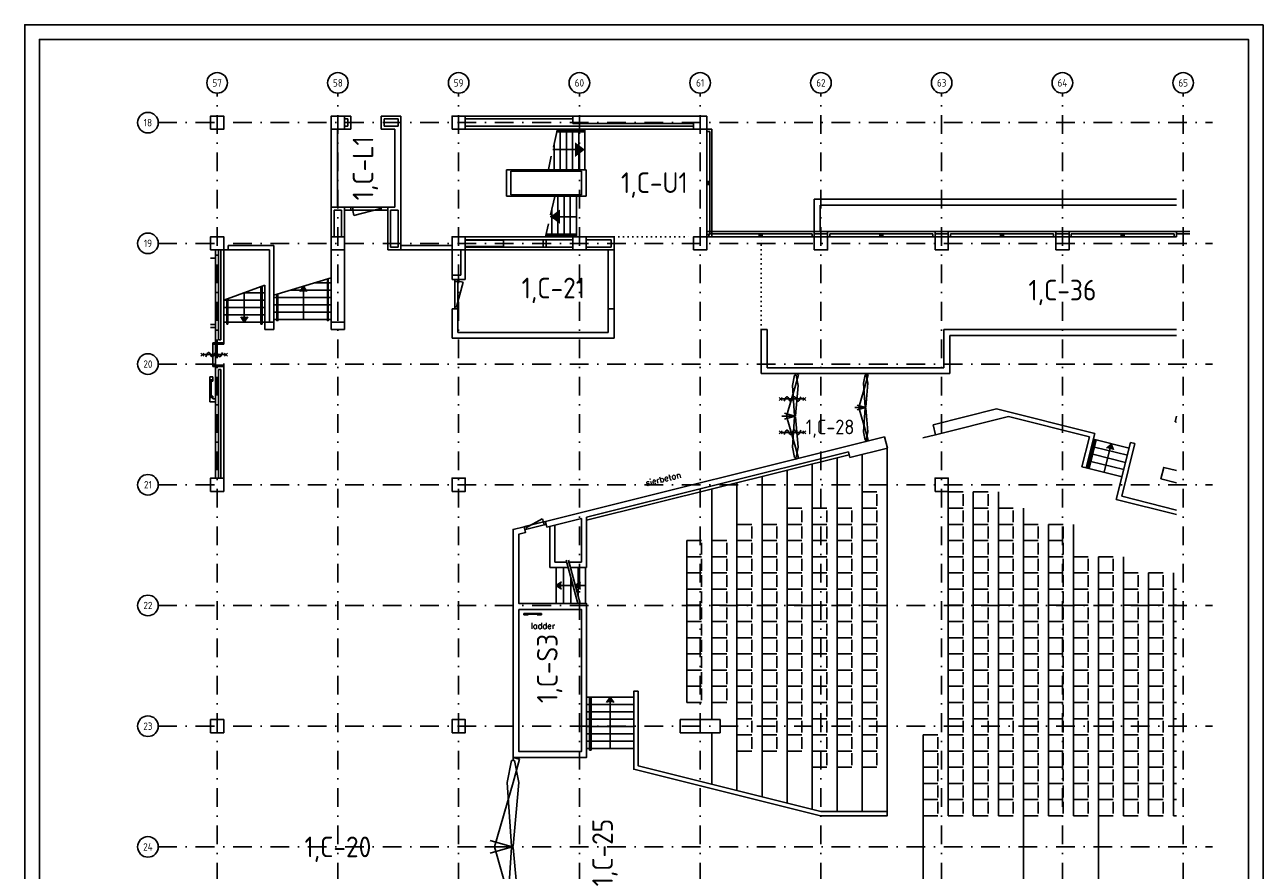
# Model space of a CAD drawing. Header units: millimetres. Extents: x 152868 to 194918, y 27675 to 87125.
# Tile 4 of 4: x 152868 to 194918, y 58407 to 87125. Entities that reach past the tile are written whole.
import ezdxf
from ezdxf.enums import TextEntityAlignment as Align

# ---------------------------------------------------------------- set-up
doc = ezdxf.new("R2010")
doc.units = ezdxf.units.MM
doc.header["$LTSCALE"] = 50
for name, pattern in [('DASHDOT', [25.4, 12.7, -6.35, 0, -6.35]), ('DASHED', [19.05, 12.7, -6.35]), ('DOT2', [3.175, 0, -3.175])]:
    doc.linetypes.add(name, pattern=pattern)
doc.layers.get('0').update_dxf_attribs({"linetype": 'CONTINUOUS'})
for name, color, linetype in [('02---0-A_2MMTEKST', 2, 'CONTINUOUS'), ('AL22----', 2, 'CONTINUOUS'), ('AL24----', 6, 'CONTINUOUS'), ('AL28----', 3, 'CONTINUOUS'), ('AL31----', 5, 'CONTINUOUS'), ('AL32----', 4, 'CONTINUOUS'), ('AL32----sub', 1, 'CONTINUOUS'), ('AL34----', 6, 'CONTINUOUS'), ('AL70----', 1, 'CONTINUOUS'), ('BL$2----_Kader-modelspace', 252, 'CONTINUOUS'), ('BL$7----', 1, 'CONTINUOUS'), ('BL$7----_TEKST', 4, 'CONTINUOUS'), ('BL$8----_Scheiding-ruimten', 3, 'DOT2'), ('BL$8----_TEKST', 3, 'CONTINUOUS')]:
    doc.layers.add(name, color=color, linetype=linetype)
doc.styles.add('BURO-025', font='isocp.shx', dxfattribs={"height": 125})
doc.styles.add('BURO-035', font='isocp.shx', dxfattribs={"height": 175})
doc.styles.add('BURO-050', font='isocp.shx', dxfattribs={"height": 250})
doc.styles.add('RS', font='romans')

# ---------------------------------------------------------------- blocks, each defined once
blk = doc.blocks.new('BK-1-')
at = {"layer": 'AL31----'}
for p, q in [((0, 175), (3650, 175)), ((0, 175), (0, 0)), ((0, 0), (3650, 0)), ((75, 100), (3575, 100)), ((75, 100), (75, 0)), ((1775, 0), (1775, 100)), ((1825, 0), (1825, 100)), ((1875, 0), (1875, 100)), ((3575, 0), (3575, 100)), ((3650, 0), (3650, 175))]:
    blk.add_line(p, q, dxfattribs=at)
blk = doc.blocks.new('KOLOM')
at = {"layer": 'AL28----'}
blk.add_lwpolyline([(-225, -225), (225, -225), (225, 225), (-225, 225)], close=True, dxfattribs=at)
blk = doc.blocks.new('BK1')
at = {"layer": 'AL28----'}
for p, q in [((-175, 3650), (-175, 4100)), ((-100, 3650), (-100, 4100))]:
    blk.add_line(p, q, dxfattribs=at)
at = {"layer": 'AL31----'}
for p, q in [((-175, 0), (-175, 3650)), ((0, 3650), (-175, 3650)), ((-100, 75), (-100, 3575)), ((0, 3575), (-100, 3575)), ((0, 0), (0, 3650)), ((0, 1875), (-100, 1875)), ((0, 1825), (-100, 1825)), ((0, 1775), (-100, 1775)), ((-175, 0), (0, 0)), ((-100, 75), (0, 75))]:
    blk.add_line(p, q, dxfattribs=at)
blk = doc.blocks.new('Ruimtenr')
at = {"style": 'BURO-035'}
blk.add_attdef('LOKATIENUMMER', text='', height=1, dxfattribs=at).set_placement((0, 0), align=Align.MIDDLE_CENTER)
at = {"color": 2, "style": 'BURO-025', "flags": 1}
blk.add_attdef('GEB-LOK-NUMMER', text='', height=0.75, dxfattribs=at).set_placement((0, -0.25), align=Align.MIDDLE_CENTER)
blk = doc.blocks.new('Ref_A0-P')
at = {"layer": 'BL$2----_Kader-modelspace', "color": 1}
blk.add_lwpolyline([(841, 1189), (841, 0), (0, 0), (0, 1189)], close=True, dxfattribs=at)
at = {"layer": 'BL$2----_Kader-modelspace', "color": 9}
blk.add_lwpolyline([(647, 110), (647, 10), (10, 10), (10, 1179), (831, 1179), (831, 110)], close=True, dxfattribs=at)
blk = doc.blocks.new('*U15', base_point=(375, -175))
at = {"color": 0}
for p, q in [((0, -125), (67, -125)), ((0, -225), (0, -125)), ((67, -225), (0, -225)), ((67, -175), (662, -16)), ((67, -125), (67, -225)), ((67, -125), (683, -125)), ((67, -225), (683, -225)), ((750, -125), (683, -125)), ((683, -125), (683, -225)), ((683, -225), (750, -225)), ((750, -225), (750, -125))]:
    blk.add_line(p, q, dxfattribs=at)
blk.add_arc((67, -175), 616, 0, 15, dxfattribs=at)
blk = doc.blocks.new('*U14', base_point=(517, -350))
at = {"color": 0}
for p, q in [((0, -300), (67, -300)), ((0, -400), (0, -300)), ((67, -400), (0, -400)), ((67, -300), (67, -400)), ((967, -300), (67, -300)), ((967, -400), (67, -400)), ((967, -350), (98, -583)), ((1034, -300), (967, -300)), ((967, -300), (967, -400)), ((967, -400), (1034, -400)), ((1034, -400), (1034, -300))]:
    blk.add_line(p, q, dxfattribs=at)
blk.add_arc((967, -350), 900, 180, 195, dxfattribs=at)
blk = doc.blocks.new('*U16', base_point=(500, -343))
at = {"color": 0}
for p, q in [((0, -293), (67, -293)), ((0, -393), (0, -293)), ((67, -393), (0, -393)), ((67, -343), (903, -119)), ((67, -293), (67, -393)), ((933, -293), (67, -293)), ((933, -393), (67, -393)), ((1000, -293), (933, -293)), ((933, -293), (933, -393)), ((933, -393), (1000, -393)), ((1000, -393), (1000, -293))]:
    blk.add_line(p, q, dxfattribs=at)
blk.add_arc((67, -343), 866, 0, 15, dxfattribs=at)
blk = doc.blocks.new('114-31d')
at = {"color": 0, "linetype": 'Continuous'}
for p, q in [((-50, 350), (50, 450)), ((-50, 450), (50, 350)), ((0, 400), (0, -400)), ((-50, -350), (50, -450)), ((-50, -450), (50, -350))]:
    blk.add_line(p, q, dxfattribs=at)
blk.add_lwpolyline([(-75, 279), (53, 225, -0.585797), (53, 151), (-54, 99, 0.585797), (-53, 26), (53, -26, -0.588627), (53, -99), (-53, -150, 0.585797), (-54, -224), (75, -279)], format="xyb", dxfattribs=at)
blk = doc.blocks.new('*U22', base_point=(161952, 75922))
at = {"color": 0}
for p, q in [((161902, 76324), (161902, 76274)), ((162002, 76324), (161902, 76324)), ((161902, 76274), (162002, 76274)), ((161902, 76274), (161902, 75570)), ((162002, 76274), (162002, 76324)), ((162002, 76274), (162002, 75570)), ((161902, 75520), (161902, 75570)), ((161902, 75570), (162002, 75570)), ((162002, 75520), (161902, 75520)), ((162002, 75570), (162002, 75520))]:
    blk.add_line(p, q, dxfattribs=at)
blk.add_lwpolyline([(161752, 76172, 0, 0, 0), (161752, 75872, 100, 0, 0), (161752, 75672, 0, 0, 0)], format="xyseb", dxfattribs=at)

msp = doc.modelspace()

# ---------------------------------------------------------------- linework, layer by layer
at = {"layer": 'AL22----'}
for p, q in [((163941, 84025), (163725, 84025)), ((163725, 83925), (163841, 83925)), ((163841, 83925), (163841, 83675)), ((163941, 83575), (163941, 84025)), ((164975, 84025), (165641, 84025)), ((164975, 83575), (164975, 84025)), ((165541, 83925), (165075, 83925)), ((165075, 83925), (165075, 83675)), ((165541, 83675), (165541, 83925)), ((165641, 84025), (165641, 80925)), ((165641, 83743), (165641, 83675)), ((167825, 84025), (171475, 84025)), ((167825, 83925), (171475, 83925)), ((163275, 80925), (163275, 83575)), ((163485, 80925), (163485, 83575)), ((163841, 83675), (163725, 83675)), ((163941, 83575), (163725, 83575)), ((164975, 83575), (165431, 83575)), ((165075, 83675), (165541, 83675)), ((165431, 83575), (165431, 80925)), ((175575, 83675), (167825, 83675)), ((175575, 83575), (167825, 83575)), ((163275, 79925), (163275, 80925)), ((163275, 80925), (163725, 80925)), ((163375, 80825), (163625, 80825)), ((163375, 79925), (163375, 80825)), ((163625, 79925), (163625, 80825)), ((163725, 79925), (163725, 80925)), ((165191, 80925), (165191, 79475)), ((165191, 80925), (165431, 80925)), ((165291, 80825), (165541, 80825)), ((165291, 80825), (165291, 79575)), ((165541, 80825), (165541, 79575)), ((165641, 80925), (165641, 79475)), ((167825, 79925), (171475, 79925)), ((171925, 79925), (172875, 79925)), ((172875, 79925), (172875, 79475)), ((159350, 79475), (159350, 76324)), ((159450, 79475), (159450, 76424)), ((159525, 79475), (159525, 76424)), ((159625, 79475), (159625, 76324)), ((165191, 79575), (165191, 79475)), ((165641, 79475), (165191, 79475)), ((165541, 79575), (165291, 79575)), ((165641, 79625), (167375, 79625)), ((167375, 79475), (165641, 79475)), ((167375, 79475), (167375, 78475)), ((167675, 78625), (167675, 79475)), ((167825, 79825), (171475, 79825)), ((167825, 79575), (171475, 79575)), ((167825, 79475), (171475, 79475)), ((167825, 78475), (167825, 79475)), ((170475, 79575), (170475, 79825)), ((170575, 79575), (170575, 79825)), ((171925, 79825), (172775, 79825)), ((172775, 79575), (171925, 79575)), ((172875, 79475), (171925, 79475)), ((172775, 79825), (172775, 79575)), ((167375, 78625), (167675, 78625)), ((167375, 78475), (167825, 78475)), ((167375, 77475), (167375, 76475)), ((167375, 77475), (167575, 77475)), ((167575, 77475), (167575, 76675)), ((172675, 77475), (172675, 76675)), ((172875, 77475), (172675, 77475)), ((172875, 77475), (172875, 76475)), ((172675, 76675), (167575, 76675)), ((177875, 75275), (177875, 76775)), ((178075, 76775), (177875, 76775)), ((178075, 75475), (178075, 76775)), ((191975, 76775), (184075, 76775)), ((184075, 76775), (184075, 75475)), ((191975, 76575), (184275, 76575)), ((184275, 76575), (184275, 75275)), ((159625, 76324), (159350, 76324)), ((159350, 76277), (159350, 76324)), ((159625, 76277), (159350, 76277)), ((159525, 76424), (159450, 76424)), ((159625, 76277), (159625, 76324)), ((172875, 76475), (167375, 76475)), ((159625, 75568), (159350, 75568)), ((159350, 75520), (159350, 75568)), ((159350, 75520), (159350, 71725)), ((159625, 75520), (159350, 75520)), ((159450, 75420), (159450, 71725)), ((159525, 75420), (159450, 75420)), ((159525, 75420), (159525, 71725)), ((159625, 75520), (159625, 75568)), ((159625, 75520), (159625, 71725)), ((184275, 75275), (177875, 75275)), ((184075, 75475), (178075, 75475)), ((159150, 75165), (159150, 75065)), ((159250, 75165), (159150, 75165)), ((159150, 75065), (159250, 75065)), ((159250, 75065), (159250, 75165)), ((159150, 74315), (159150, 74465)), ((159150, 74465), (159250, 74465)), ((159250, 74465), (159250, 74415)), ((159350, 74315), (159150, 74315)), ((159250, 74415), (159350, 74415)), ((183709, 73538), (185860, 74074)), ((189201, 73241), (185860, 74074)), ((186273, 73817), (183794, 73198)), ((189019, 73132), (186273, 73817)), ((183794, 73198), (183357, 73089)), ((183709, 73538), (183794, 73198)), ((188911, 72077), (189201, 73241)), ((188765, 72113), (189019, 73132)), ((189930, 70998), (190414, 72939)), ((190112, 71108), (190560, 72903)), ((190414, 72939), (190560, 72903)), ((171946, 70296), (180860, 72518)), ((188911, 72077), (188765, 72113)), ((191975, 70643), (190112, 71108)), ((191975, 70488), (189930, 70998)), ((170696, 68694), (170696, 70087)), ((170871, 68869), (170871, 70131)), ((171316, 68694), (170696, 68694)), ((171268, 68869), (170871, 68869))]:
    msp.add_line(p, q, dxfattribs=at)
at = {"layer": 'AL22----', "linetype": 'Continuous'}
for p, q in [((159175, 79195), (159350, 79195)), ((159175, 76945), (159350, 76945)), ((159175, 76845), (159350, 76845))]:
    msp.add_line(p, q, dxfattribs=at)
at = {"layer": 'AL24----', "linetype": 'DASHED'}
for p, q in [((170959, 83585), (170646, 82214)), ((170864, 81289), (170551, 79918))]:
    msp.add_line(p, q, dxfattribs=at)
at = {"layer": 'AL24----'}
for p, q in [((171889, 83539), (170936, 83539)), ((171889, 83485), (170936, 83485)), ((171049, 82199), (171049, 83568)), ((171259, 82199), (171259, 83568)), ((171469, 82199), (171469, 83568)), ((171679, 82199), (171679, 83568)), ((171889, 82199), (171889, 83568)), ((170799, 82884), (171889, 82884)), ((170839, 82199), (170839, 83060)), ((170971, 81299), (170971, 79918)), ((171181, 81299), (171181, 79918)), ((171391, 81299), (171391, 79918)), ((171601, 81299), (171601, 79918)), ((170761, 80839), (170761, 79918)), ((170710, 80614), (170761, 80614)), ((171601, 80606), (170761, 80606)), ((171601, 79963), (170562, 79963)), ((171601, 80013), (170573, 80013)), ((159625, 77775), (161025, 78275)), ((161325, 77944), (163275, 78525)), ((162328, 77110), (162328, 78243)), ((163142, 78360), (162722, 78360)), ((163275, 78360), (163175, 78360)), ((160322, 78024), (160322, 77025)), ((160325, 78025), (160887, 78025)), ((160925, 78025), (161025, 78025)), ((161425, 77860), (161325, 77860)), ((163142, 77860), (161463, 77860)), ((162722, 78110), (161883, 78110)), ((163142, 78110), (162722, 78110)), ((163275, 78110), (163175, 78110)), ((163275, 77860), (163175, 77860)), ((159625, 77775), (159725, 77775)), ((159625, 77525), (159725, 77525)), ((159758, 77775), (160887, 77775)), ((159758, 77525), (160887, 77525)), ((160925, 77775), (161025, 77775)), ((160925, 77525), (161025, 77525)), ((161425, 77610), (161325, 77610)), ((163142, 77610), (161463, 77610)), ((163275, 77610), (163175, 77610)), ((159625, 77275), (159725, 77275)), ((159625, 77025), (159725, 77025)), ((159725, 76960), (159758, 76960)), ((159758, 77275), (160887, 77275)), ((159758, 77025), (160887, 77025)), ((160887, 76960), (160925, 76960)), ((160925, 77275), (161025, 77275)), ((160925, 77025), (161025, 77025)), ((161425, 77360), (161325, 77360)), ((161425, 77110), (161325, 77110)), ((163142, 77360), (161463, 77360)), ((163142, 77110), (161463, 77110)), ((163275, 77360), (163175, 77360)), ((163275, 77110), (163175, 77110)), ((189153, 73047), (188911, 72077)), ((189201, 73035), (188959, 72065)), ((189250, 73023), (189008, 72053)), ((189092, 72805), (189141, 72793)), ((190366, 72745), (189153, 73047)), ((189189, 72780), (190305, 72502)), ((189517, 71926), (189759, 72896)), ((180451, 72416), (180451, 60405)), ((181301, 72525), (181301, 60405)), ((182151, 72739), (182151, 60405)), ((189032, 72562), (189080, 72550)), ((189129, 72538), (190245, 72260)), ((178751, 71993), (178751, 60691)), ((179601, 72204), (179601, 60480)), ((188911, 72077), (190124, 71774)), ((188971, 72319), (189020, 72307)), ((189068, 72295), (190184, 72017)), ((177051, 71569), (177051, 61115)), ((177901, 71781), (177901, 60903)), ((176201, 71357), (176201, 63525)), ((186775, 70705), (186775, 60255)), ((189325, 69055), (189325, 60255)), ((171316, 68694), (170908, 68694)), ((170908, 68694), (170908, 67464)), ((171158, 68694), (171158, 67464)), ((171648, 67464), (171248, 68944)), ((171725, 67464), (171326, 68944)), ((171908, 68694), (171393, 68694)), ((171408, 68694), (171408, 68638)), ((171658, 68694), (171658, 67712)), ((171908, 68694), (171908, 67464)), ((171408, 68351), (171408, 67464)), ((170908, 68079), (171482, 68079)), ((171917, 68079), (171559, 68079)), ((171908, 67464), (170908, 67464)), ((169816, 67129), (170416, 67129)), ((169816, 67079), (169816, 67129)), ((169966, 67079), (169816, 67079)), ((169966, 67104), (169966, 67079)), ((170266, 67104), (169966, 67104)), ((170266, 67079), (170266, 67104)), ((170416, 67079), (170266, 67079)), ((170416, 67129), (170416, 67079)), ((171946, 64289), (173546, 64289)), ((171946, 64289), (172046, 64289)), ((171946, 64039), (172046, 64039)), ((172046, 64289), (172046, 62489)), ((172096, 62489), (172096, 64289)), ((172096, 64039), (173546, 64039)), ((172746, 64289), (172746, 62539)), ((171946, 63789), (172046, 63789)), ((171946, 63539), (172046, 63539)), ((172096, 63789), (173546, 63789)), ((172096, 63539), (173546, 63539)), ((171946, 63289), (172046, 63289)), ((172096, 63289), (173546, 63289)), ((176201, 63075), (176201, 61327)), ((171946, 63039), (172046, 63039)), ((171946, 62789), (172046, 62789)), ((172096, 63039), (173546, 63039)), ((172096, 62789), (173546, 62789)), ((183375, 63005), (183375, 60255)), ((171946, 62539), (172046, 62539)), ((172046, 62489), (172096, 62489)), ((172096, 62539), (173546, 62539)), ((183375, 55395), (183375, 60255)), ((186775, 47695), (186775, 60255)), ((189325, 49345), (189325, 60255))]:
    msp.add_line(p, q, dxfattribs=at)
for points in [[(160887, 76960), (160887, 78226)], [(160925, 78239), (160925, 76960)], [(162206, 78060), (162328, 78243), (162450, 78060)], [(163142, 77985), (163142, 78485)], [(163175, 78495), (163175, 77976)], [(159725, 76960), (159725, 77811)], [(159758, 77822), (159758, 76960)], [(161463, 77985), (161463, 77075), (161425, 77075), (161425, 77974)], [(163175, 77976), (163175, 77075), (163142, 77075), (163142, 77985)], [(160444, 77208), (160322, 77025), (160200, 77208)], [(189597, 72748), (189759, 72896), (189833, 72689)], [(171091, 67957), (170908, 68079), (171091, 68201)], [(171742, 67957), (171559, 68079), (171742, 68201)], [(172624, 64106), (172746, 64289), (172868, 64106)]]:
    msp.add_lwpolyline(points, dxfattribs=at)
for points in [[(171553, 82635), (171889, 82884), (171553, 83132)], [(171047, 80855), (170710, 80606), (171047, 80357)], [(162450, 78060), (162206, 78060), (162328, 78243)], [(160200, 77208), (160444, 77208), (160322, 77025)], [(189833, 72689), (189597, 72748), (189759, 72896)], [(171091, 68201), (171091, 67957), (170908, 68079)], [(171742, 68201), (171742, 67957), (171559, 68079)], [(169816, 67129), (169966, 67104), (170416, 67129), (170266, 67104)], [(169966, 67104), (169966, 67079), (169816, 67129), (169966, 67104)], [(169816, 67129), (169816, 67079), (169966, 67104), (169966, 67079)], [(170416, 67129), (170266, 67104), (170416, 67079), (170266, 67079)], [(172868, 64106), (172624, 64106), (172746, 64289)]]:
    msp.add_solid(points, dxfattribs=at)
at = {"layer": 'AL28----'}
for p, q in [((171475, 84025), (175575, 84025)), ((171475, 84025), (171475, 83775)), ((171475, 83775), (175575, 83775)), ((176025, 84025), (175575, 84025)), ((175575, 83775), (175575, 83575)), ((176025, 83575), (176025, 84025)), ((175575, 83575), (176025, 83575)), ((171925, 82199), (169225, 82199)), ((169225, 82199), (169225, 81299)), ((169225, 82199), (169225, 81349)), ((171775, 82149), (169375, 82149)), ((169375, 82149), (169375, 81349)), ((171775, 82149), (171775, 81349)), ((171775, 81399), (171775, 82149)), ((171925, 82199), (171925, 81299)), ((171925, 81299), (171925, 82149)), ((171925, 81299), (169225, 81299)), ((171775, 81349), (169375, 81349)), ((167825, 79805), (169125, 79805)), ((167825, 79595), (169125, 79595)), ((169125, 79805), (169125, 79595)), ((170550, 70257), (182059, 73127)), ((182059, 73127), (182156, 72739)), ((180836, 72616), (171946, 70399)), ((171946, 70399), (180836, 72616)), ((180836, 72615), (180860, 72518)), ((180884, 72421), (180836, 72615)), ((182156, 72739), (180884, 72421)), ((170599, 70063), (170550, 70257)), ((171771, 70355), (170599, 70063)), ((171771, 68869), (171771, 70355)), ((171946, 70399), (171946, 68694)), ((171346, 68869), (171771, 68869)), ((171393, 68694), (171346, 68869)), ((171946, 68694), (171393, 68694))]:
    msp.add_line(p, q, dxfattribs=at)
for points in [[(191975, 73826), (191929, 73643), (191975, 73632)], [(191975, 71983), (191542, 72091), (191446, 71703), (191975, 71571)]]:
    msp.add_lwpolyline(points, dxfattribs=at)
for points in [[(169822, 70076), (169446, 69982), (169446, 62239), (171946, 62239), (171946, 67464), (169646, 67464), (169646, 69825), (169871, 69882)], [(169646, 67264), (169646, 62439), (171771, 62439), (171771, 67264)], [(173696, 64489), (173546, 64489), (173546, 62639), (173546, 61835), (179883, 60255), (182151, 60255), (182151, 60405), (179901, 60405), (173696, 61952)], [(175125, 63075), (176475, 63075), (176475, 63525), (175125, 63525)]]:
    msp.add_lwpolyline(points, close=True, dxfattribs=at)
at = {"layer": 'AL32----'}
for p, q in [((163725, 80925), (163941, 80925)), ((163941, 80825), (163725, 80825)), ((164975, 80925), (165191, 80925)), ((164975, 80825), (165191, 80825)), ((172675, 79475), (172675, 77475)), ((172875, 79475), (172875, 77475)), ((159350, 76311), (159262, 76311)), ((159262, 76311), (159262, 76290)), ((179032, 75275), (179032, 75227)), ((179032, 75275), (179139, 75244)), ((181420, 75275), (181505, 75251)), ((181420, 75275), (181420, 75237)), ((159150, 75065), (159150, 74465)), ((159200, 75065), (159200, 74465)), ((159250, 75015), (159200, 75015)), ((159250, 75065), (159250, 75015)), ((178734, 73825), (179032, 74869)), ((178936, 74869), (179008, 75227)), ((178936, 74869), (179008, 73837)), ((179032, 75227), (179008, 75227)), ((179032, 74869), (179139, 75244)), ((179032, 75227), (179056, 75227)), ((179127, 74869), (179032, 73837)), ((179127, 74869), (179056, 75227)), ((181184, 74125), (181420, 74953)), ((181345, 74953), (181401, 75237)), ((181345, 74953), (181401, 74134)), ((181420, 75237), (181401, 75237)), ((181420, 74953), (181505, 75251)), ((181420, 75237), (181439, 75237)), ((181496, 74953), (181420, 74134)), ((181496, 74953), (181439, 75237)), ((159250, 74515), (159200, 74515)), ((159250, 74465), (159250, 74515)), ((181411, 74125), (181057, 74125)), ((181411, 74125), (181128, 74206)), ((181411, 74125), (181128, 74044)), ((181184, 74125), (181420, 73297)), ((181345, 73297), (181401, 74116)), ((181420, 74134), (181401, 74134)), ((181420, 74116), (181401, 74116)), ((181496, 73297), (181420, 74116)), ((179020, 73825), (178573, 73825)), ((179020, 73825), (178663, 73927)), ((179020, 73825), (178663, 73723)), ((178734, 73825), (179032, 72781)), ((178936, 72781), (179008, 73813)), ((179032, 73837), (179008, 73837)), ((179032, 73813), (179008, 73813)), ((179127, 72781), (179032, 73813)), ((181345, 73297), (181401, 73013)), ((181420, 73297), (181505, 72999)), ((181496, 73297), (181439, 73013)), ((178936, 72781), (179008, 72423)), ((179032, 72781), (179139, 72406)), ((179127, 72781), (179056, 72423)), ((181420, 73013), (181401, 73013)), ((181420, 72975), (181420, 73013)), ((181420, 73013), (181439, 73013)), ((181420, 72975), (181505, 72999)), ((179032, 72423), (179008, 72423)), ((179032, 72423), (179056, 72423)), ((179032, 72375), (179032, 72423)), ((179032, 72375), (179139, 72406)), ((169446, 62239), (169670, 62175)), ((169446, 62239), (169446, 62139)), ((169246, 61389), (169396, 62139)), ((169446, 62139), (169396, 62139)), ((169446, 61389), (169670, 62175)), ((169446, 62139), (169496, 62139)), ((169646, 61389), (169496, 62139)), ((168821, 59200), (169446, 61389)), ((169246, 61389), (169396, 59225)), ((169646, 61389), (169446, 59225)), ((169421, 59200), (168673, 59413)), ((169421, 59200), (168485, 59200)), ((169421, 59200), (168673, 58987)), ((168821, 59200), (169446, 57011)), ((169246, 57011), (169396, 59175)), ((169446, 59225), (169396, 59225)), ((169446, 59175), (169396, 59175)), ((169646, 57011), (169446, 59175))]:
    msp.add_line(p, q, dxfattribs=at)
for points, const_width in [([(179029, 74869, 1), (179035, 74869, 1)], 5.96), ([(181418, 74953, 1), (181423, 74953, 1)], 4.73), ([(181418, 73297, -1), (181423, 73297, -1)], 4.73), ([(179029, 72781, -1), (179035, 72781, -1)], 5.96), ([(169439, 61389, 1), (169452, 61389, 1)], 12.5)]:
    msp.add_lwpolyline(points, format="xyb", close=True, dxfattribs=dict(at, const_width=const_width))
at = {"layer": 'AL34----'}
for p, q in [((179675, 81200), (191975, 81200)), ((179675, 80100), (179675, 81200)), ((179875, 81000), (191975, 81000)), ((179875, 80100), (179875, 81000)), ((159625, 79475), (161175, 79475)), ((159775, 79625), (161325, 79625)), ((159775, 79475), (159775, 79625)), ((161175, 79475), (161175, 77025)), ((161325, 79625), (161325, 76775)), ((163275, 79475), (163275, 76775)), ((163725, 79475), (163725, 76775)), ((161025, 78275), (161025, 76775)), ((161325, 77025), (161025, 77025)), ((163275, 77025), (163725, 77025)), ((161325, 76775), (161025, 76775)), ((163275, 76775), (163725, 76775))]:
    msp.add_line(p, q, dxfattribs=at)
at = {"layer": 'AL70----'}
for p, q in [((181801, 71255), (181301, 71255)), ((181801, 70780), (181801, 71180)), ((184225, 71255), (184225, 60255)), ((184725, 71255), (184225, 71255)), ((184725, 70780), (184725, 71180)), ((185075, 71255), (185075, 60255)), ((185575, 71255), (185075, 71255)), ((185575, 70780), (185575, 71180)), ((185925, 71255), (185925, 60255)), ((178751, 70705), (179251, 70705)), ((179251, 70705), (178751, 70705)), ((179601, 70705), (180101, 70705)), ((180101, 70705), (179601, 70705)), ((180451, 70705), (180951, 70705)), ((180951, 70705), (180451, 70705)), ((181301, 70705), (181801, 70705)), ((181801, 70705), (181301, 70705)), ((184225, 70705), (184725, 70705)), ((185075, 70705), (185575, 70705)), ((185925, 70705), (186425, 70705)), ((179251, 70230), (179251, 70630)), ((180101, 70230), (180101, 70630)), ((180951, 70230), (180951, 70630)), ((181801, 70230), (181801, 70630)), ((184725, 70230), (184725, 70630)), ((185575, 70230), (185575, 70630)), ((186425, 70230), (186425, 70630)), ((177051, 70155), (177551, 70155)), ((177551, 70155), (177051, 70155)), ((177551, 69680), (177551, 70080)), ((177901, 70155), (178401, 70155)), ((178401, 70155), (177901, 70155)), ((178401, 69680), (178401, 70080)), ((178751, 70155), (179251, 70155)), ((179251, 70155), (178751, 70155)), ((179251, 69680), (179251, 70080)), ((179601, 70155), (180101, 70155)), ((180101, 70155), (179601, 70155)), ((180101, 69680), (180101, 70080)), ((180451, 70155), (180951, 70155)), ((180951, 70155), (180451, 70155)), ((180951, 69680), (180951, 70080)), ((181301, 70155), (181801, 70155)), ((181801, 70155), (181301, 70155)), ((181801, 69680), (181801, 70080)), ((184225, 70155), (184725, 70155)), ((184725, 69680), (184725, 70080)), ((185075, 70155), (185575, 70155)), ((185575, 69680), (185575, 70080)), ((185925, 70155), (186425, 70155)), ((186425, 69680), (186425, 70080)), ((186775, 70155), (187275, 70155)), ((187275, 69680), (187275, 70080)), ((187625, 70155), (187625, 60255)), ((187625, 70155), (188125, 70155)), ((188125, 69680), (188125, 70080)), ((188475, 70155), (188475, 60255)), ((175351, 69605), (175351, 64105)), ((175851, 69605), (175351, 69605)), ((175351, 69605), (175851, 69605)), ((175851, 69130), (175851, 69530)), ((176701, 69605), (176201, 69605)), ((176201, 69605), (176701, 69605)), ((176701, 69130), (176701, 69530)), ((177051, 69605), (177551, 69605)), ((177551, 69605), (177051, 69605)), ((177551, 69130), (177551, 69530)), ((177901, 69605), (178401, 69605)), ((178401, 69605), (177901, 69605)), ((178401, 69130), (178401, 69530)), ((178751, 69605), (179251, 69605)), ((179251, 69605), (178751, 69605)), ((179251, 69130), (179251, 69530)), ((179601, 69605), (180101, 69605)), ((180101, 69605), (179601, 69605)), ((180101, 69130), (180101, 69530)), ((180451, 69605), (180951, 69605)), ((180951, 69605), (180451, 69605)), ((180951, 69130), (180951, 69530)), ((181301, 69605), (181801, 69605)), ((181801, 69605), (181301, 69605)), ((181801, 69130), (181801, 69530)), ((184225, 69605), (184725, 69605)), ((184725, 69130), (184725, 69530)), ((185075, 69605), (185575, 69605)), ((185575, 69130), (185575, 69530)), ((185925, 69605), (186425, 69605)), ((186425, 69130), (186425, 69530)), ((186775, 69605), (187275, 69605)), ((187275, 69130), (187275, 69530)), ((187625, 69605), (188125, 69605)), ((188125, 69130), (188125, 69530)), ((175851, 69055), (175351, 69055)), ((175351, 69055), (175851, 69055)), ((175851, 68580), (175851, 68980)), ((176701, 69055), (176201, 69055)), ((176201, 69055), (176701, 69055)), ((176701, 68580), (176701, 68980)), ((177051, 69055), (177551, 69055)), ((177551, 69055), (177051, 69055)), ((177551, 68580), (177551, 68980)), ((177901, 69055), (178401, 69055)), ((178401, 69055), (177901, 69055)), ((178401, 68580), (178401, 68980)), ((178751, 69055), (179251, 69055)), ((179251, 69055), (178751, 69055)), ((179251, 68580), (179251, 68980)), ((179601, 69055), (180101, 69055)), ((180101, 69055), (179601, 69055)), ((180101, 68580), (180101, 68980)), ((180451, 69055), (180951, 69055)), ((180951, 69055), (180451, 69055)), ((180951, 68580), (180951, 68980)), ((181301, 69055), (181801, 69055)), ((181801, 69055), (181301, 69055)), ((181801, 68580), (181801, 68980)), ((184225, 69055), (184725, 69055)), ((184725, 68580), (184725, 68980)), ((185075, 69055), (185575, 69055)), ((185575, 68580), (185575, 68980)), ((185925, 69055), (186425, 69055)), ((186425, 68580), (186425, 68980)), ((186775, 69055), (187275, 69055)), ((187275, 68580), (187275, 68980)), ((187625, 69055), (188125, 69055)), ((188125, 68580), (188125, 68980)), ((188475, 69055), (188975, 69055)), ((188975, 68580), (188975, 68980)), ((189325, 69055), (189825, 69055)), ((189825, 68580), (189825, 68980)), ((190175, 69055), (190175, 60255)), ((175851, 68505), (175351, 68505)), ((175351, 68505), (175851, 68505)), ((175851, 68030), (175851, 68430)), ((176701, 68505), (176201, 68505)), ((176201, 68505), (176701, 68505)), ((176701, 68030), (176701, 68430)), ((177051, 68505), (177551, 68505)), ((177551, 68505), (177051, 68505)), ((177551, 68030), (177551, 68430)), ((177901, 68505), (178401, 68505)), ((178401, 68505), (177901, 68505)), ((178401, 68030), (178401, 68430)), ((178751, 68505), (179251, 68505)), ((179251, 68505), (178751, 68505)), ((179251, 68030), (179251, 68430)), ((179601, 68505), (180101, 68505)), ((180101, 68505), (179601, 68505)), ((180101, 68030), (180101, 68430)), ((180451, 68505), (180951, 68505)), ((180951, 68505), (180451, 68505)), ((180951, 68030), (180951, 68430)), ((181301, 68505), (181801, 68505)), ((181801, 68505), (181301, 68505)), ((181801, 68030), (181801, 68430)), ((184225, 68505), (184725, 68505)), ((184725, 68030), (184725, 68430)), ((185075, 68505), (185575, 68505)), ((185575, 68030), (185575, 68430)), ((185925, 68505), (186425, 68505)), ((186425, 68030), (186425, 68430)), ((186775, 68505), (187275, 68505)), ((187275, 68030), (187275, 68430)), ((187625, 68505), (188125, 68505)), ((188125, 68030), (188125, 68430)), ((188475, 68505), (188975, 68505)), ((188975, 68030), (188975, 68430)), ((189325, 68505), (189825, 68505)), ((189825, 68030), (189825, 68430)), ((190175, 68505), (190675, 68505)), ((190675, 68030), (190675, 68430)), ((191025, 68505), (191025, 60255)), ((191025, 68505), (191525, 68505)), ((191525, 68030), (191525, 68430)), ((191875, 68505), (191875, 60255)), ((175851, 67955), (175351, 67955)), ((175351, 67955), (175851, 67955)), ((175851, 67480), (175851, 67880)), ((176701, 67955), (176201, 67955)), ((176201, 67955), (176701, 67955)), ((176701, 67480), (176701, 67880)), ((177051, 67955), (177551, 67955)), ((177551, 67955), (177051, 67955)), ((177551, 67480), (177551, 67880)), ((177901, 67955), (178401, 67955)), ((178401, 67955), (177901, 67955)), ((178401, 67480), (178401, 67880)), ((178751, 67955), (179251, 67955)), ((179251, 67955), (178751, 67955)), ((179251, 67480), (179251, 67880)), ((179601, 67955), (180101, 67955)), ((180101, 67955), (179601, 67955)), ((180101, 67480), (180101, 67880)), ((180451, 67955), (180951, 67955)), ((180951, 67955), (180451, 67955)), ((180951, 67480), (180951, 67880)), ((181301, 67955), (181801, 67955)), ((181801, 67955), (181301, 67955)), ((181801, 67480), (181801, 67880)), ((184225, 67955), (184725, 67955)), ((184725, 67480), (184725, 67880)), ((185075, 67955), (185575, 67955)), ((185575, 67480), (185575, 67880)), ((185925, 67955), (186425, 67955)), ((186425, 67480), (186425, 67880)), ((186775, 67955), (187275, 67955)), ((187275, 67480), (187275, 67880)), ((187625, 67955), (188125, 67955)), ((188125, 67480), (188125, 67880)), ((188475, 67955), (188975, 67955)), ((188975, 67480), (188975, 67880)), ((189325, 67955), (189825, 67955)), ((189825, 67480), (189825, 67880)), ((190175, 67955), (190675, 67955)), ((190675, 67480), (190675, 67880)), ((191025, 67955), (191525, 67955)), ((191525, 67480), (191525, 67880)), ((191875, 67955), (191975, 67955)), ((175851, 67405), (175351, 67405)), ((175351, 67405), (175851, 67405)), ((175851, 66930), (175851, 67330)), ((176701, 67405), (176201, 67405)), ((176201, 67405), (176701, 67405)), ((176701, 66930), (176701, 67330)), ((177051, 67405), (177551, 67405)), ((177551, 67405), (177051, 67405)), ((177551, 66930), (177551, 67330)), ((177901, 67405), (178401, 67405)), ((178401, 67405), (177901, 67405)), ((178401, 66930), (178401, 67330)), ((178751, 67405), (179251, 67405)), ((179251, 67405), (178751, 67405)), ((179251, 66930), (179251, 67330)), ((179601, 67405), (180101, 67405)), ((180101, 67405), (179601, 67405)), ((180101, 66930), (180101, 67330)), ((180451, 67405), (180951, 67405)), ((180951, 67405), (180451, 67405)), ((180951, 66930), (180951, 67330)), ((181301, 67405), (181801, 67405)), ((181801, 67405), (181301, 67405)), ((181801, 66930), (181801, 67330)), ((184225, 67405), (184725, 67405)), ((184725, 66930), (184725, 67330)), ((185075, 67405), (185575, 67405)), ((185575, 66930), (185575, 67330)), ((185925, 67405), (186425, 67405)), ((186425, 66930), (186425, 67330)), ((186775, 67405), (187275, 67405)), ((187275, 66930), (187275, 67330)), ((187625, 67405), (188125, 67405)), ((188125, 66930), (188125, 67330)), ((188475, 67405), (188975, 67405)), ((188975, 66930), (188975, 67330)), ((189325, 67405), (189825, 67405)), ((189825, 66930), (189825, 67330)), ((190175, 67405), (190675, 67405)), ((190675, 66930), (190675, 67330)), ((191025, 67405), (191525, 67405)), ((191525, 66930), (191525, 67330)), ((191875, 67405), (191975, 67405)), ((175851, 66855), (175351, 66855)), ((175351, 66855), (175851, 66855)), ((175851, 66380), (175851, 66780)), ((176701, 66855), (176201, 66855)), ((176201, 66855), (176701, 66855)), ((176701, 66380), (176701, 66780)), ((177051, 66855), (177551, 66855)), ((177551, 66855), (177051, 66855)), ((177551, 66380), (177551, 66780)), ((177901, 66855), (178401, 66855)), ((178401, 66855), (177901, 66855)), ((178401, 66380), (178401, 66780)), ((178751, 66855), (179251, 66855)), ((179251, 66855), (178751, 66855)), ((179251, 66380), (179251, 66780)), ((179601, 66855), (180101, 66855)), ((180101, 66855), (179601, 66855)), ((180101, 66380), (180101, 66780)), ((180451, 66855), (180951, 66855)), ((180951, 66855), (180451, 66855)), ((180951, 66380), (180951, 66780)), ((181301, 66855), (181801, 66855)), ((181801, 66855), (181301, 66855)), ((181801, 66380), (181801, 66780)), ((184225, 66855), (184725, 66855)), ((184725, 66380), (184725, 66780)), ((185075, 66855), (185575, 66855)), ((185575, 66380), (185575, 66780)), ((185925, 66855), (186425, 66855)), ((186425, 66380), (186425, 66780)), ((186775, 66855), (187275, 66855)), ((187275, 66380), (187275, 66780)), ((187625, 66855), (188125, 66855)), ((188125, 66380), (188125, 66780)), ((188475, 66855), (188975, 66855)), ((188975, 66380), (188975, 66780)), ((189325, 66855), (189825, 66855)), ((189825, 66380), (189825, 66780)), ((190175, 66855), (190675, 66855)), ((190675, 66380), (190675, 66780)), ((191025, 66855), (191525, 66855)), ((191525, 66380), (191525, 66780)), ((191875, 66855), (191975, 66855)), ((175851, 66305), (175351, 66305)), ((175351, 66305), (175851, 66305)), ((175851, 65830), (175851, 66230)), ((176701, 66305), (176201, 66305)), ((176201, 66305), (176701, 66305)), ((176701, 65830), (176701, 66230)), ((177051, 66305), (177551, 66305)), ((177551, 66305), (177051, 66305)), ((177551, 65830), (177551, 66230)), ((177901, 66305), (178401, 66305)), ((178401, 66305), (177901, 66305)), ((178401, 65830), (178401, 66230)), ((178751, 66305), (179251, 66305)), ((179251, 66305), (178751, 66305)), ((179251, 65830), (179251, 66230)), ((179601, 66305), (180101, 66305)), ((180101, 66305), (179601, 66305)), ((180101, 65830), (180101, 66230)), ((180451, 66305), (180951, 66305)), ((180951, 66305), (180451, 66305)), ((180951, 65830), (180951, 66230)), ((181301, 66305), (181801, 66305)), ((181801, 66305), (181301, 66305)), ((181801, 65830), (181801, 66230)), ((184225, 66305), (184725, 66305)), ((184725, 65830), (184725, 66230)), ((185075, 66305), (185575, 66305)), ((185575, 65830), (185575, 66230)), ((185925, 66305), (186425, 66305)), ((186425, 65830), (186425, 66230)), ((186775, 66305), (187275, 66305)), ((187275, 65830), (187275, 66230)), ((187625, 66305), (188125, 66305)), ((188125, 65830), (188125, 66230)), ((188475, 66305), (188975, 66305)), ((188975, 65830), (188975, 66230)), ((189325, 66305), (189825, 66305)), ((189825, 65830), (189825, 66230)), ((190175, 66305), (190675, 66305)), ((190675, 65830), (190675, 66230)), ((191025, 66305), (191525, 66305)), ((191525, 65830), (191525, 66230)), ((191875, 66305), (191975, 66305)), ((175851, 65755), (175351, 65755)), ((175351, 65755), (175851, 65755)), ((175851, 65280), (175851, 65680)), ((176701, 65755), (176201, 65755)), ((176201, 65755), (176701, 65755)), ((176701, 65280), (176701, 65680)), ((177051, 65755), (177551, 65755)), ((177551, 65755), (177051, 65755)), ((177551, 65280), (177551, 65680)), ((177901, 65755), (178401, 65755)), ((178401, 65755), (177901, 65755)), ((178401, 65280), (178401, 65680)), ((178751, 65755), (179251, 65755)), ((179251, 65755), (178751, 65755)), ((179251, 65280), (179251, 65680)), ((179601, 65755), (180101, 65755)), ((180101, 65755), (179601, 65755)), ((180101, 65280), (180101, 65680)), ((180451, 65755), (180951, 65755)), ((180951, 65755), (180451, 65755)), ((180951, 65280), (180951, 65680)), ((181301, 65755), (181801, 65755)), ((181801, 65755), (181301, 65755)), ((181801, 65280), (181801, 65680)), ((184225, 65755), (184725, 65755)), ((184725, 65280), (184725, 65680)), ((185075, 65755), (185575, 65755)), ((185575, 65280), (185575, 65680)), ((185925, 65755), (186425, 65755)), ((186425, 65280), (186425, 65680)), ((186775, 65755), (187275, 65755)), ((187275, 65280), (187275, 65680)), ((187625, 65755), (188125, 65755)), ((188125, 65280), (188125, 65680)), ((188475, 65755), (188975, 65755)), ((188975, 65280), (188975, 65680)), ((189325, 65755), (189825, 65755)), ((189825, 65280), (189825, 65680)), ((190175, 65755), (190675, 65755)), ((190675, 65280), (190675, 65680)), ((191025, 65755), (191525, 65755)), ((191525, 65280), (191525, 65680)), ((191875, 65755), (191975, 65755)), ((175851, 65205), (175351, 65205)), ((175351, 65205), (175851, 65205)), ((176701, 65205), (176201, 65205)), ((176201, 65205), (176701, 65205)), ((177051, 65205), (177551, 65205)), ((177551, 65205), (177051, 65205)), ((177901, 65205), (178401, 65205)), ((178401, 65205), (177901, 65205)), ((178751, 65205), (179251, 65205)), ((179251, 65205), (178751, 65205)), ((179601, 65205), (180101, 65205)), ((180101, 65205), (179601, 65205)), ((180451, 65205), (180951, 65205)), ((180951, 65205), (180451, 65205)), ((181301, 65205), (181801, 65205)), ((181801, 65205), (181301, 65205)), ((184225, 65205), (184725, 65205)), ((185075, 65205), (185575, 65205)), ((185925, 65205), (186425, 65205)), ((186775, 65205), (187275, 65205)), ((187625, 65205), (188125, 65205)), ((188475, 65205), (188975, 65205)), ((189325, 65205), (189825, 65205)), ((190175, 65205), (190675, 65205)), ((191025, 65205), (191525, 65205)), ((191875, 65205), (191975, 65205)), ((175851, 64730), (175851, 65130)), ((176701, 64730), (176701, 65130)), ((177551, 64730), (177551, 65130)), ((178401, 64730), (178401, 65130)), ((179251, 64730), (179251, 65130)), ((180101, 64730), (180101, 65130)), ((180951, 64730), (180951, 65130)), ((181801, 64730), (181801, 65130)), ((184725, 64730), (184725, 65130)), ((185575, 64730), (185575, 65130)), ((186425, 64730), (186425, 65130)), ((187275, 64730), (187275, 65130)), ((188125, 64730), (188125, 65130)), ((188975, 64730), (188975, 65130)), ((189825, 64730), (189825, 65130)), ((190675, 64730), (190675, 65130)), ((191525, 64730), (191525, 65130)), ((175851, 64655), (175351, 64655)), ((175351, 64655), (175851, 64655)), ((175851, 64180), (175851, 64580)), ((176701, 64655), (176201, 64655)), ((176201, 64655), (176701, 64655)), ((176701, 64180), (176701, 64580)), ((177051, 64655), (177551, 64655)), ((177551, 64655), (177051, 64655)), ((177551, 64180), (177551, 64580)), ((177901, 64655), (178401, 64655)), ((178401, 64655), (177901, 64655)), ((178401, 64180), (178401, 64580)), ((178751, 64655), (179251, 64655)), ((179251, 64655), (178751, 64655)), ((179251, 64180), (179251, 64580)), ((179601, 64655), (180101, 64655)), ((180101, 64655), (179601, 64655)), ((180101, 64180), (180101, 64580)), ((180451, 64655), (180951, 64655)), ((180951, 64655), (180451, 64655)), ((180951, 64180), (180951, 64580)), ((181301, 64655), (181801, 64655)), ((181801, 64655), (181301, 64655)), ((181801, 64180), (181801, 64580)), ((184225, 64655), (184725, 64655)), ((184725, 64180), (184725, 64580)), ((185075, 64655), (185575, 64655)), ((185575, 64180), (185575, 64580)), ((185925, 64655), (186425, 64655)), ((186425, 64180), (186425, 64580)), ((186775, 64655), (187275, 64655)), ((187275, 64180), (187275, 64580)), ((187625, 64655), (188125, 64655)), ((188125, 64180), (188125, 64580)), ((188475, 64655), (188975, 64655)), ((188975, 64180), (188975, 64580)), ((189325, 64655), (189825, 64655)), ((189825, 64180), (189825, 64580)), ((190175, 64655), (190675, 64655)), ((190675, 64180), (190675, 64580)), ((191025, 64655), (191525, 64655)), ((191525, 64180), (191525, 64580)), ((191875, 64655), (191975, 64655)), ((175851, 64105), (175351, 64105)), ((175351, 64105), (175851, 64105)), ((176701, 64105), (176201, 64105)), ((176201, 64105), (176701, 64105)), ((177051, 64105), (177551, 64105)), ((177551, 64105), (177051, 64105)), ((177551, 63630), (177551, 64030)), ((177901, 64105), (178401, 64105)), ((178401, 64105), (177901, 64105)), ((178401, 63630), (178401, 64030)), ((178751, 64105), (179251, 64105)), ((179251, 64105), (178751, 64105)), ((179251, 63630), (179251, 64030)), ((179601, 64105), (180101, 64105)), ((180101, 64105), (179601, 64105)), ((180101, 63630), (180101, 64030)), ((180451, 64105), (180951, 64105)), ((180951, 64105), (180451, 64105)), ((180951, 63630), (180951, 64030)), ((181301, 64105), (181801, 64105)), ((181801, 64105), (181301, 64105)), ((181801, 63630), (181801, 64030)), ((184225, 64105), (184725, 64105)), ((184725, 63630), (184725, 64030)), ((185075, 64105), (185575, 64105)), ((185575, 63630), (185575, 64030)), ((185925, 64105), (186425, 64105)), ((186425, 63630), (186425, 64030)), ((186775, 64105), (187275, 64105)), ((187275, 63630), (187275, 64030)), ((187625, 64105), (188125, 64105)), ((188125, 63630), (188125, 64030)), ((188475, 64105), (188975, 64105)), ((188975, 63630), (188975, 64030)), ((189325, 64105), (189825, 64105)), ((189825, 63630), (189825, 64030)), ((190175, 64105), (190675, 64105)), ((190675, 63630), (190675, 64030)), ((191025, 64105), (191525, 64105)), ((191525, 63630), (191525, 64030)), ((191875, 64105), (191975, 64105)), ((177051, 63555), (177551, 63555)), ((177551, 63555), (177051, 63555)), ((177901, 63555), (178401, 63555)), ((178401, 63555), (177901, 63555)), ((178751, 63555), (179251, 63555)), ((179251, 63555), (178751, 63555)), ((179601, 63555), (180101, 63555)), ((180101, 63555), (179601, 63555)), ((180451, 63555), (180951, 63555)), ((180951, 63555), (180451, 63555)), ((181301, 63555), (181801, 63555)), ((181801, 63555), (181301, 63555)), ((184225, 63555), (184725, 63555)), ((185075, 63555), (185575, 63555)), ((185925, 63555), (186425, 63555)), ((186775, 63555), (187275, 63555)), ((187625, 63555), (188125, 63555)), ((188475, 63555), (188975, 63555)), ((189325, 63555), (189825, 63555)), ((190175, 63555), (190675, 63555)), ((191025, 63555), (191525, 63555)), ((191875, 63555), (191975, 63555)), ((177551, 63080), (177551, 63480)), ((178401, 63080), (178401, 63480)), ((179251, 63080), (179251, 63480)), ((180101, 63080), (180101, 63480)), ((180951, 63080), (180951, 63480)), ((181801, 63080), (181801, 63480)), ((184725, 63080), (184725, 63480)), ((185575, 63080), (185575, 63480)), ((186425, 63080), (186425, 63480)), ((187275, 63080), (187275, 63480)), ((188125, 63080), (188125, 63480)), ((188975, 63080), (188975, 63480)), ((189825, 63080), (189825, 63480)), ((190675, 63080), (190675, 63480)), ((191525, 63080), (191525, 63480)), ((177051, 63005), (177551, 63005)), ((177551, 63005), (177051, 63005)), ((177551, 62530), (177551, 62930)), ((177901, 63005), (178401, 63005)), ((178401, 63005), (177901, 63005)), ((178401, 62530), (178401, 62930)), ((178751, 63005), (179251, 63005)), ((179251, 63005), (178751, 63005)), ((179251, 62530), (179251, 62930)), ((179601, 63005), (180101, 63005)), ((180101, 63005), (179601, 63005)), ((180101, 62530), (180101, 62930)), ((180451, 63005), (180951, 63005)), ((180951, 63005), (180451, 63005)), ((180951, 62530), (180951, 62930)), ((181301, 63005), (181801, 63005)), ((181801, 63005), (181301, 63005)), ((181801, 62530), (181801, 62930)), ((183375, 63005), (183875, 63005)), ((183875, 62530), (183875, 62930)), ((184225, 63005), (184725, 63005)), ((184725, 62530), (184725, 62930)), ((185075, 63005), (185575, 63005)), ((185575, 62530), (185575, 62930)), ((185925, 63005), (186425, 63005)), ((186425, 62530), (186425, 62930)), ((186775, 63005), (187275, 63005)), ((187275, 62530), (187275, 62930)), ((187625, 63005), (188125, 63005)), ((188125, 62530), (188125, 62930)), ((188475, 63005), (188975, 63005)), ((188975, 62530), (188975, 62930)), ((189325, 63005), (189825, 63005)), ((189825, 62530), (189825, 62930)), ((190175, 63005), (190675, 63005)), ((190675, 62530), (190675, 62930)), ((191025, 63005), (191525, 63005)), ((191525, 62530), (191525, 62930)), ((191875, 63005), (191975, 63005)), ((177051, 62455), (177551, 62455)), ((177551, 62455), (177051, 62455)), ((177901, 62455), (178401, 62455)), ((178401, 62455), (177901, 62455)), ((178751, 62455), (179251, 62455)), ((179251, 62455), (178751, 62455)), ((179601, 62455), (180101, 62455)), ((180101, 62455), (179601, 62455)), ((180101, 61980), (180101, 62380)), ((180451, 62455), (180951, 62455)), ((180951, 62455), (180451, 62455)), ((180951, 61980), (180951, 62380)), ((181301, 62455), (181801, 62455)), ((181801, 62455), (181301, 62455)), ((181801, 61980), (181801, 62380)), ((183375, 62455), (183875, 62455)), ((183875, 61980), (183875, 62380)), ((184225, 62455), (184725, 62455)), ((184725, 61980), (184725, 62380)), ((185075, 62455), (185575, 62455)), ((185575, 61980), (185575, 62380)), ((185925, 62455), (186425, 62455)), ((186425, 61980), (186425, 62380)), ((186775, 62455), (187275, 62455)), ((187275, 61980), (187275, 62380)), ((187625, 62455), (188125, 62455)), ((188125, 61980), (188125, 62380)), ((188475, 62455), (188975, 62455)), ((188975, 61980), (188975, 62380)), ((189325, 62455), (189825, 62455)), ((189825, 61980), (189825, 62380)), ((190175, 62455), (190675, 62455)), ((190675, 61980), (190675, 62380)), ((191025, 62455), (191525, 62455)), ((191525, 61980), (191525, 62380)), ((191875, 62455), (191975, 62455)), ((179601, 61905), (180101, 61905)), ((180451, 61905), (180951, 61905)), ((181301, 61905), (181801, 61905)), ((183375, 61905), (183875, 61905)), ((183875, 61430), (183875, 61830)), ((184225, 61905), (184725, 61905)), ((184725, 61430), (184725, 61830)), ((185075, 61905), (185575, 61905)), ((185575, 61430), (185575, 61830)), ((185925, 61905), (186425, 61905)), ((186425, 61430), (186425, 61830)), ((186775, 61905), (187275, 61905)), ((187275, 61430), (187275, 61830)), ((187625, 61905), (188125, 61905)), ((188125, 61430), (188125, 61830)), ((188475, 61905), (188975, 61905)), ((188975, 61430), (188975, 61830)), ((189325, 61905), (189825, 61905)), ((189825, 61430), (189825, 61830)), ((190175, 61905), (190675, 61905)), ((190675, 61430), (190675, 61830)), ((191025, 61905), (191525, 61905)), ((191525, 61430), (191525, 61830)), ((191875, 61905), (191975, 61905)), ((183375, 61355), (183875, 61355)), ((183875, 60880), (183875, 61280)), ((184225, 61355), (184725, 61355)), ((184725, 60880), (184725, 61280)), ((185075, 61355), (185575, 61355)), ((185575, 60880), (185575, 61280)), ((185925, 61355), (186425, 61355)), ((186425, 60880), (186425, 61280)), ((186775, 61355), (187275, 61355)), ((187275, 60880), (187275, 61280)), ((187625, 61355), (188125, 61355)), ((188125, 60880), (188125, 61280)), ((188475, 61355), (188975, 61355)), ((188975, 60880), (188975, 61280)), ((189325, 61355), (189825, 61355)), ((189825, 60880), (189825, 61280)), ((190175, 61355), (190675, 61355)), ((190675, 60880), (190675, 61280)), ((191025, 61355), (191525, 61355)), ((191525, 60880), (191525, 61280)), ((191875, 61355), (191975, 61355)), ((183375, 60805), (183875, 60805)), ((183875, 60330), (183875, 60730)), ((184225, 60805), (184725, 60805)), ((184725, 60330), (184725, 60730)), ((185075, 60805), (185575, 60805)), ((185575, 60330), (185575, 60730)), ((185925, 60805), (186425, 60805)), ((186425, 60330), (186425, 60730)), ((186775, 60805), (187275, 60805)), ((187275, 60330), (187275, 60730)), ((187625, 60805), (188125, 60805)), ((188125, 60330), (188125, 60730)), ((188475, 60805), (188975, 60805)), ((188975, 60330), (188975, 60730)), ((189325, 60805), (189825, 60805)), ((189825, 60330), (189825, 60730)), ((190175, 60805), (190675, 60805)), ((190675, 60330), (190675, 60730)), ((191025, 60805), (191525, 60805)), ((191525, 60330), (191525, 60730)), ((191875, 60805), (191975, 60805)), ((183375, 60255), (183875, 60255)), ((184225, 60255), (184725, 60255)), ((185075, 60255), (185575, 60255)), ((185925, 60255), (186425, 60255)), ((186775, 60255), (187275, 60255)), ((187625, 60255), (188125, 60255)), ((188475, 60255), (188975, 60255)), ((189325, 60255), (189825, 60255)), ((190175, 60255), (190675, 60255)), ((191025, 60255), (191525, 60255)), ((191875, 60255), (191975, 60255))]:
    msp.add_line(p, q, dxfattribs=at)
at = {"layer": 'BL$7----', "linetype": 'DASHDOT'}
for p, q in [((159400, 37700), (159400, 84800)), ((163500, 37700), (163500, 84800)), ((167600, 37700), (167600, 84800)), ((171700, 37700), (171700, 84800)), ((175800, 37700), (175800, 84800)), ((179900, 37700), (179900, 84800)), ((184000, 37700), (184000, 84800)), ((188100, 37700), (188100, 84800)), ((192200, 37700), (192200, 84800)), ((157400, 83800), (193200, 83800)), ((157400, 79700), (193200, 79700)), ((157400, 75600), (193200, 75600)), ((157400, 71500), (193200, 71500)), ((157400, 67400), (193200, 67400)), ((157400, 63300), (193200, 63300)), ((157400, 59200), (193200, 59200))]:
    msp.add_line(p, q, dxfattribs=at)
at = {"layer": 'BL$7----'}
for centre in [(159400, 85150), (163500, 85150), (167600, 85150), (171700, 85150), (175800, 85150), (179900, 85150), (184000, 85150), (188100, 85150), (192200, 85150), (157050, 83800), (157050, 79700), (157050, 75600), (157050, 71500), (157050, 67400), (157050, 63300), (157050, 59200)]:
    msp.add_circle(centre, 350, dxfattribs=at)
at = {"layer": 'BL$8----_Scheiding-ruimten'}
for points in [[(172875, 79925), (175575, 79925)], [(177875, 76775), (177875, 79925)]]:
    msp.add_lwpolyline(points, dxfattribs=at)

# ---------------------------------------------------------------- block references
for p in [(159400, 83800), (159400, 83800), (163500, 83800), (167600, 83800), (159400, 79700), (163500, 79700), (167600, 79700), (171700, 79700), (175800, 79700), (179900, 79700), (184000, 79700), (188100, 79700), (159400, 71500), (167600, 71500), (184000, 71500), (159400, 63300), (167600, 63300)]:
    msp.add_blockref('KOLOM', p)
at = {"rotation": 270}
for name, p in [('BK-1-', (176025, 83575)), ('BK1', (176025, 79925)), ('BK1', (180125, 79925)), ('BK1', (184225, 79925)), ('BK1', (188325, 79925))]:
    msp.add_blockref(name, p, dxfattribs=at)
at = {"layer": 'AL32----'}
for name, p in [('*U14', (164458, 80875)), ('*U22', (159300, 75922))]:
    msp.add_blockref(name, p, dxfattribs=at)
at = {"layer": 'AL32----', "xscale": -1, "rotation": 270}
msp.add_blockref('*U16', (167525, 77975), dxfattribs=at)
at = {"layer": 'AL32----', "rotation": 13.99999999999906}
msp.add_blockref('*U15', (170198, 70118), dxfattribs=at)
at = {"layer": 'AL32----sub', "rotation": 90}
for p in [(159300, 75922), (178936, 74415), (178936, 73281)]:
    msp.add_blockref('114-31d', p, dxfattribs=at)
at = {"layer": 'BL$2----_Kader-modelspace', "xscale": 50, "yscale": 50, "zscale": 50}
msp.add_blockref('Ref_A0-P', (152868, 27675), dxfattribs=at)
at = {"layer": 'BL$8----_TEKST', "xscale": 700, "yscale": 700, "zscale": 700, "rotation": 90}
for p, values in [((164353, 82250), {'LOKATIENUMMER': '1,C-L1'}), ((170609, 65261), {'LOKATIENUMMER': '1,C-S3'}), ((172486, 59007), {'LOKATIENUMMER': '1,C-25'})]:
    msp.add_blockref('Ruimtenr', p, dxfattribs=at).add_auto_attribs(values)
at = {"layer": 'BL$8----_TEKST'}
for p, xscale, yscale, zscale, values in [((174246, 81761), 700, 700, 700, {'LOKATIENUMMER': '1,C-U1'}), ((170816, 78183), 700, 700, 700, {'LOKATIENUMMER': '1,C-21'}), ((188100, 78112), 700, 700, 700, {'LOKATIENUMMER': '1,C-36'}), ((180209, 73463), 500, 500, 500, {'LOKATIENUMMER': '1,C-28'}), ((163500, 59200), 700, 700, 700, {'LOKATIENUMMER': '1,C-20'})]:
    msp.add_blockref('Ruimtenr', p, dxfattribs=dict(at, xscale=xscale, yscale=yscale, zscale=zscale)).add_auto_attribs(values)

# ---------------------------------------------------------------- texts
at = {"layer": '02---0-A_2MMTEKST', "style": 'RS'}
msp.add_text('sierbeton', height=200, rotation=14, dxfattribs=at).set_placement((173974, 71453))
msp.add_text('ladder', height=200, dxfattribs=at).set_placement((170050, 66608))
at = {"layer": 'BL$7----_TEKST', "style": 'BURO-050'}
for s, p in [('57', (159400, 85150)), ('58', (163500, 85150)), ('59', (167600, 85150)), ('60', (171700, 85150)), ('61', (175800, 85150)), ('62', (179900, 85150)), ('63', (184000, 85150)), ('64', (188100, 85150)), ('65', (192200, 85150)), ('18', (157050, 83800)), ('19', (157050, 79700)), ('20', (157050, 75600)), ('21', (157050, 71500)), ('22', (157050, 67400)), ('23', (157050, 63300)), ('24', (157050, 59200))]:
    msp.add_text(s, height=250, dxfattribs=at).set_placement(p, align=Align.MIDDLE)

doc.saveas('drawing.dxf')
